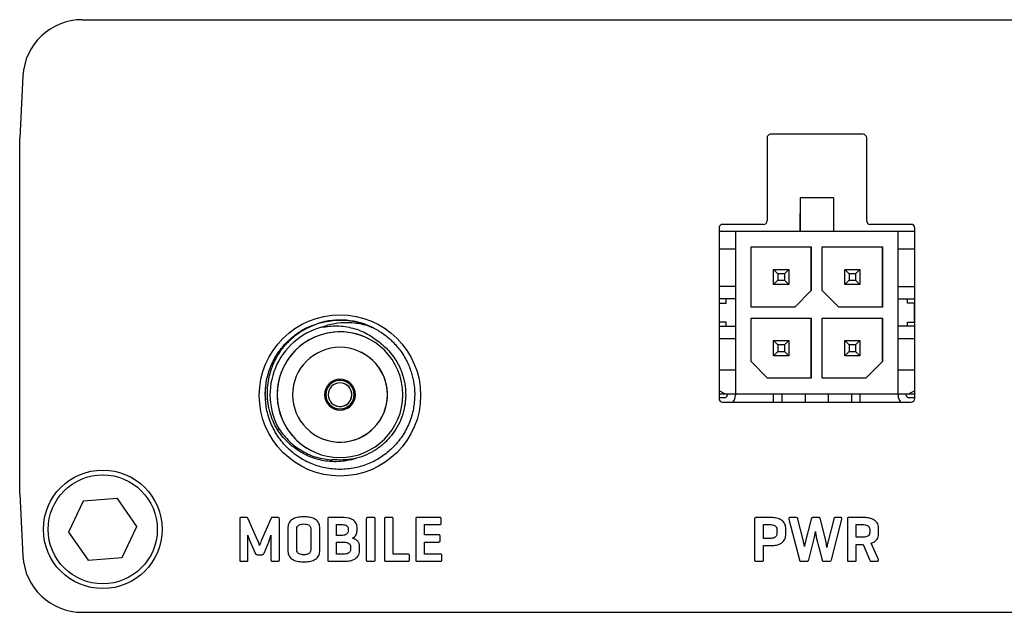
# Model space of a CAD drawing. Header units: millimetres. Extents: x 0 to 83, y 0 to 25.
# Tile 1 of 3: x 0 to 41.5, y 0 to 25. Entities that reach past the tile are written whole.
import ezdxf

# ---------------------------------------------------------------- set-up
doc = ezdxf.new("R2010")
doc.units = ezdxf.units.MM

msp = doc.modelspace()

# ---------------------------------------------------------------- linework, layer by layer
at = {"color": 7, "linetype": 'Continuous', "lineweight": 25}
for p, q in [((2.634, 25), (80.366, 25)), ((0.138, 22.631), (0, 20)), ((0, 5), (0, 20)), ((31.5, 20.015), (31.5, 16.515)), ((35.55, 20.165), (31.65, 20.165)), ((35.7, 16.515), (35.7, 20.015)), ((32.895, 17.48), (32.895, 16.08)), ((34.295, 17.48), (32.895, 17.48)), ((34.295, 17.48), (34.295, 16.08)), ((29.475, 16.215), (29.475, 9.015)), ((31.35, 16.365), (29.625, 16.365)), ((37.575, 16.365), (35.85, 16.365)), ((37.725, 9.015), (37.725, 16.215)), ((29.475, 16.08), (37.725, 16.08)), ((30.17, 16.08), (30.17, 9.16)), ((37.02, 9.16), (37.02, 16.08)), ((30.825, 15.415), (33.365, 15.415)), ((30.825, 12.875), (30.825, 15.415)), ((33.365, 15.415), (33.365, 13.575)), ((33.365, 13.575), (33.365, 15.415)), ((33.825, 15.415), (36.365, 15.415)), ((33.825, 13.575), (33.825, 15.415)), ((36.365, 15.415), (36.365, 12.875)), ((36.365, 12.875), (36.365, 15.415)), ((30.17, 15.325), (29.475, 15.325)), ((37.725, 15.325), (37.02, 15.325)), ((31.775, 13.825), (31.775, 14.465)), ((31.775, 14.465), (31.955, 14.285)), ((31.775, 14.465), (32.415, 14.465)), ((32.235, 14.285), (31.955, 14.285)), ((31.955, 14.285), (31.955, 14.005)), ((32.415, 14.465), (32.235, 14.285)), ((32.235, 14.285), (32.235, 14.005)), ((32.415, 14.465), (32.415, 13.825)), ((34.775, 14.465), (34.955, 14.285)), ((34.775, 14.465), (35.415, 14.465)), ((34.775, 13.825), (34.775, 14.465)), ((35.235, 14.285), (34.955, 14.285)), ((34.955, 14.285), (34.955, 14.005)), ((35.415, 14.465), (35.235, 14.285)), ((35.235, 14.285), (35.235, 14.005)), ((35.415, 14.465), (35.415, 13.825)), ((30.17, 13.745), (29.475, 13.745)), ((31.955, 14.005), (31.775, 13.825)), ((32.415, 13.825), (31.775, 13.825)), ((31.955, 14.005), (32.235, 14.005)), ((32.235, 14.005), (32.415, 13.825)), ((34.955, 14.005), (34.775, 13.825)), ((35.415, 13.825), (34.775, 13.825)), ((34.955, 14.005), (35.235, 14.005)), ((35.235, 14.005), (35.415, 13.825)), ((37.02, 13.745), (37.725, 13.745)), ((33.365, 13.575), (32.665, 12.875)), ((34.525, 12.875), (33.825, 13.575)), ((30.17, 13.22), (29.475, 13.22)), ((29.475, 13.045), (29.77, 13.045)), ((29.77, 13.045), (29.77, 13.22)), ((32.665, 12.875), (30.825, 12.875)), ((36.365, 12.875), (34.525, 12.875)), ((37.02, 13.22), (37.725, 13.22)), ((37.42, 13.045), (37.42, 13.22)), ((37.72, 13.045), (37.42, 13.045)), ((37.72, 12.245), (37.72, 13.045)), ((29.77, 12.245), (29.475, 12.245)), ((29.475, 12.07), (30.17, 12.07)), ((29.77, 12.07), (29.77, 12.245)), ((30.825, 12.415), (33.365, 12.415)), ((30.825, 10.575), (30.825, 12.415)), ((33.365, 12.415), (33.365, 9.875)), ((33.365, 9.875), (33.365, 12.415)), ((33.825, 9.875), (33.825, 12.415)), ((33.825, 12.415), (36.365, 12.415)), ((36.365, 12.415), (36.365, 10.575)), ((36.365, 10.575), (36.365, 12.415)), ((37.725, 12.07), (37.02, 12.07)), ((37.42, 12.07), (37.42, 12.245)), ((37.42, 12.245), (37.72, 12.245)), ((14.685, 11.55), (14.685, 11.55)), ((29.475, 11.545), (30.17, 11.545)), ((31.775, 10.825), (31.775, 11.465)), ((31.775, 11.465), (31.955, 11.285)), ((31.775, 11.465), (32.415, 11.465)), ((32.235, 11.285), (31.955, 11.285)), ((31.955, 11.285), (31.955, 11.005)), ((32.415, 11.465), (32.235, 11.285)), ((32.235, 11.285), (32.235, 11.005)), ((32.415, 11.465), (32.415, 10.825)), ((34.775, 11.465), (34.955, 11.285)), ((34.775, 11.465), (35.415, 11.465)), ((34.775, 10.825), (34.775, 11.465)), ((35.235, 11.285), (34.955, 11.285)), ((34.955, 11.285), (34.955, 11.005)), ((35.415, 11.465), (35.235, 11.285)), ((35.235, 11.285), (35.235, 11.005)), ((35.415, 11.465), (35.415, 10.825)), ((37.02, 11.545), (37.725, 11.545)), ((31.955, 11.005), (31.775, 10.825)), ((32.415, 10.825), (31.775, 10.825)), ((31.955, 11.005), (32.235, 11.005)), ((32.235, 11.005), (32.415, 10.825)), ((34.955, 11.005), (34.775, 10.825)), ((35.415, 10.825), (34.775, 10.825)), ((34.955, 11.005), (35.235, 11.005)), ((35.235, 11.005), (35.415, 10.825)), ((31.525, 9.875), (30.825, 10.575)), ((36.365, 10.575), (35.665, 9.875)), ((29.475, 10.235), (30.17, 10.235)), ((37.02, 10.235), (37.725, 10.235)), ((13.768, 9.717), (13.768, 9.717)), ((33.365, 9.875), (31.525, 9.875)), ((35.665, 9.875), (33.825, 9.875)), ((10.35, 9.18), (10.35, 9.18)), ((10.85, 9.18), (10.85, 9.18)), ((12.9, 9.18), (12.9, 9.18)), ((14, 9.18), (14, 9.18)), ((14.15, 9.18), (14.15, 9.18)), ((15.5, 9.18), (15.5, 9.18)), ((29.72, 9.21), (29.475, 9.339)), ((29.475, 9.21), (37.725, 9.21)), ((29.82, 9.21), (29.82, 9.16)), ((31.775, 8.865), (31.775, 9.21)), ((32.12, 9.21), (32.12, 8.865)), ((32.12, 9.21), (32.12, 8.865)), ((33.12, 8.865), (33.12, 9.21)), ((34.07, 9.21), (34.07, 8.865)), ((34.07, 9.21), (34.07, 8.865)), ((35.07, 8.865), (35.07, 9.21)), ((35.415, 9.21), (35.415, 8.865)), ((37.37, 9.16), (37.37, 9.21)), ((37.725, 9.344), (37.47, 9.21)), ((10.359, 8.946), (10.359, 8.946)), ((29.475, 9.06), (29.72, 9.06)), ((29.625, 8.865), (37.575, 8.865)), ((37.47, 9.06), (37.725, 9.06)), ((13.232, 8.643), (13.232, 8.643)), ((12.315, 6.81), (12.315, 6.81)), ((12.283, 6.275), (12.093, 6.365)), ((0, 5), (0.138, 2.369)), ((2.678, 4.687), (2.061, 3.382)), ((2.685, 4.687), (2.676, 4.681)), ((4.117, 4.805), (2.678, 4.687)), ((4.121, 4.799), (4.11, 4.804)), ((4.939, 3.618), (4.117, 4.805)), ((9.273, 3.935), (9.273, 2.22)), ((9.556, 4.003), (9.339, 4.003)), ((10.041, 3.015), (9.616, 3.965)), ((10.595, 3.97), (10.183, 3.012)), ((10.88, 4.003), (10.657, 4.003)), ((10.944, 2.219), (10.945, 3.935)), ((12.983, 3.931), (12.983, 2.224)), ((13.552, 4.003), (13.049, 4.003)), ((14.609, 3.932), (14.609, 2.222)), ((14.916, 4.003), (14.676, 4.003)), ((14.982, 2.222), (14.982, 3.932)), ((15.371, 3.932), (15.372, 2.222)), ((15.678, 4.003), (15.438, 4.003)), ((15.745, 2.453), (15.745, 3.932)), ((16.692, 3.933), (16.693, 2.222)), ((17.7, 4.003), (16.759, 4.003)), ((17.768, 3.769), (17.769, 3.939)), ((30.974, 3.933), (30.975, 2.223)), ((31.619, 4.003), (31.041, 4.003)), ((32.425, 3.935), (32.862, 2.22)), ((32.722, 4.003), (32.478, 4.003)), ((33.032, 3.006), (32.801, 3.935)), ((33.361, 3.935), (33.125, 3.007)), ((33.666, 4.003), (33.444, 4.003)), ((33.978, 3.009), (33.748, 3.935)), ((34.308, 3.935), (34.072, 3.007)), ((34.212, 2.219), (34.648, 3.935)), ((34.596, 4.003), (34.388, 4.003)), ((34.887, 3.933), (34.888, 2.223)), ((35.531, 4.003), (34.954, 4.003)), ((2.061, 3.382), (2.883, 2.195)), ((2.064, 3.388), (2.065, 3.376)), ((4.322, 2.313), (4.939, 3.618)), ((4.936, 3.612), (4.935, 3.624)), ((11.306, 3.586), (11.306, 2.568)), ((11.679, 2.634), (11.679, 3.521)), ((12.271, 3.521), (12.272, 2.634)), ((12.644, 2.568), (12.645, 3.587)), ((13.356, 3.702), (13.557, 3.702)), ((13.356, 3.241), (13.356, 3.702)), ((13.847, 3.532), (13.847, 3.44)), ((14.22, 3.432), (14.22, 3.588)), ((17.066, 3.702), (17.7, 3.702)), ((17.066, 3.266), (17.066, 3.702)), ((31.348, 3.702), (31.619, 3.702)), ((31.348, 3.114), (31.348, 3.702)), ((31.914, 3.496), (31.915, 3.316)), ((32.287, 3.253), (32.288, 3.562)), ((35.261, 3.702), (35.532, 3.702)), ((35.261, 3.165), (35.261, 3.702)), ((35.827, 3.497), (35.828, 3.369)), ((36.2, 3.304), (36.201, 3.563)), ((9.621, 2.219), (9.622, 3.249)), ((9.685, 3.047), (9.922, 2.5)), ((10.3, 2.5), (10.512, 3.007)), ((10.592, 3.254), (10.592, 2.22)), ((13.56, 3.241), (13.356, 3.241)), ((13.356, 2.965), (13.637, 2.965)), ((13.356, 2.453), (13.356, 2.965)), ((17.653, 3.266), (17.066, 3.266)), ((17.066, 2.965), (17.653, 2.965)), ((17.066, 2.453), (17.066, 2.965)), ((17.724, 3.031), (17.725, 3.199)), ((31.619, 3.114), (31.348, 3.114)), ((33.257, 2.219), (33.498, 3.167)), ((33.575, 3.167), (33.817, 2.22)), ((35.531, 3.165), (35.261, 3.165)), ((36.195, 2.223), (35.895, 2.914)), ((13.948, 2.777), (13.949, 2.655)), ((14.321, 2.589), (14.322, 2.804)), ((31.348, 2.223), (31.348, 2.812)), ((31.348, 2.812), (31.619, 2.812)), ((35.261, 2.223), (35.261, 2.863)), ((35.261, 2.863), (35.548, 2.863)), ((35.548, 2.863), (35.817, 2.223)), ((2.879, 2.201), (2.89, 2.196)), ((2.883, 2.195), (4.322, 2.313)), ((4.315, 2.313), (4.324, 2.319)), ((9.338, 2.151), (9.556, 2.152)), ((10.011, 2.432), (10.208, 2.432)), ((10.657, 2.151), (10.88, 2.152)), ((13.049, 2.152), (13.644, 2.152)), ((13.644, 2.453), (13.356, 2.453)), ((14.676, 2.151), (14.916, 2.152)), ((15.43, 2.152), (16.357, 2.152)), ((16.357, 2.453), (15.745, 2.453)), ((16.425, 2.219), (16.425, 2.389)), ((16.759, 2.152), (17.727, 2.152)), ((17.727, 2.453), (17.066, 2.453)), ((17.796, 2.219), (17.796, 2.389)), ((31.041, 2.151), (31.281, 2.152)), ((32.939, 2.151), (33.172, 2.152)), ((33.893, 2.151), (34.127, 2.152)), ((34.954, 2.151), (35.194, 2.152)), ((35.886, 2.151), (36.131, 2.152)), ((2.634, 0), (80.366, 0))]:
    msp.add_line(p, q, dxfattribs=at)
at = {"color": 7, "linetype": 'Continuous', "lineweight": 25, "flags": 128}
for points in [[(32.895, 16.08), (32.895, 16.094), (32.895, 16.137), (32.895, 16.206), (32.895, 16.3), (32.895, 16.413), (32.895, 16.543), (32.895, 16.684), (32.895, 16.83)], [(10.936, 7.721), (10.901, 7.7), (10.873, 7.683)]]:
    msp.add_lwpolyline(points, dxfattribs=at)
at = {"color": 7, "linetype": 'Continuous', "lineweight": 25}
for centre, radius in [((13.5, 9.15), 3.4), ((3.5, 3.5), 2.5), ((3.5, 3.5), 2.3)]:
    msp.add_circle(centre, radius, dxfattribs=at)
for centre, radius, start, end in [((2.634, 22.5), 2.5, 90, 177), ((31.65, 20.015), 0.15, 90, 180), ((35.55, 20.015), 0.15, 0, 90), ((29.625, 16.215), 0.15, 90, 180), ((31.35, 16.515), 0.15, 270, 0), ((35.85, 16.515), 0.15, 180, 270), ((37.575, 16.215), 0.15, 0, 90), ((13.5, 9.18), 3.15, 63.0094, 107.1741), ((13.5, 9.18), 2.95, 105.3142, 209.6397), ((13.5, 9.18), 2.65, 0, 180), ((13.5, 9.18), 2.65, 63.4349, 243.4349), ((13.5, 9.18), 2, 0, 180), ((13.5, 9.18), 2, 243.4349, 63.4349), ((13.5, 9.18), 0.65, 0, 180), ((13.5, 9.18), 0.6, 0, 180), ((13.5, 9.18), 0.6, 63.4349, 243.4349), ((13.5, 9.18), 0.5, 0, 180), ((13.5, 9.18), 0.65, 243.4349, 63.4349), ((13.5, 9.18), 0.5, 243.4349, 63.4349), ((13.5, 9.18), 3.15, 180, 184.2523), ((13.5, 9.18), 2.65, 180, 0), ((13.5, 9.18), 2, 180, 0), ((13.5, 9.18), 0.65, 180, 0), ((13.5, 9.18), 0.6, 180, 0), ((13.5, 9.18), 0.5, 180, 0), ((29.72, 9.16), 0.1, 270, 360), ((29.72, 9.16), 0.1, 270, 360), ((29.72, 9.16), 0.45, 319.0545, 0), ((37.47, 9.16), 0.45, 180, 220.9455), ((37.47, 9.16), 0.45, 180, 220.9455), ((37.47, 9.16), 0.1, 180, 270), ((29.625, 9.015), 0.15, 180, 270), ((37.575, 9.015), 0.15, 270, 360), ((2.634, 2.5), 2.5, 183, 270)]:
    msp.add_arc(centre, radius, start, end, dxfattribs=at)
for points, knots in [([(10.35, 9.18), (10.361, 9.381), (10.384, 9.791), (10.569, 10.388), (10.865, 10.944), (11.264, 11.43), (11.743, 11.812), (12.151, 12.052), (12.405, 12.124), (12.466, 12.142)], [0, 0, 0, 0, 0.155256, 0.315637, 0.478169, 0.639625, 0.796876, 0.950643, 1, 1, 1, 1]), ([(10.873, 7.683), (10.805, 7.808), (10.676, 8.043), (10.565, 8.365), (10.502, 8.619), (10.469, 8.81), (10.44, 9.062), (10.434, 9.376), (10.467, 9.687), (10.511, 9.914), (10.549, 10.067), (10.591, 10.208), (10.667, 10.423), (10.787, 10.687), (10.959, 10.972), (11.136, 11.209), (11.274, 11.363), (11.364, 11.453), (11.444, 11.53), (11.569, 11.641), (11.752, 11.779), (12.071, 11.989), (12.355, 12.103), (12.57, 12.189)], [0, 0, 0, 0, 0.077507, 0.14521, 0.184654, 0.219583, 0.250053, 0.322914, 0.389175, 0.419716, 0.448382, 0.475079, 0.499746, 0.572023, 0.632322, 0.68024, 0.732775, 0.743947, 0.749808, 0.792874, 0.834488, 0.874586, 1, 1, 1, 1]), ([(12.57, 12.189), (12.813, 12.247), (13.3, 12.363), (14.044, 12.301), (14.573, 12.178), (14.815, 12.035), (14.847, 12.016)], [0, 0, 0, 0, 0.318165, 0.638713, 0.952762, 1, 1, 1, 1]), ([(14.93, 11.987), (14.929, 11.987), (14.923, 11.99), (14.903, 11.998), (14.759, 12.056), (14.515, 12.131), (14.166, 12.197), (13.759, 12.227), (13.262, 12.195), (12.902, 12.082), (12.721, 12.025)], [0, 0, 0, 0, 0.000854, 0.008223, 0.0293, 0.206857, 0.345185, 0.500088, 0.749054, 1, 1, 1, 1]), ([(12.721, 12.025), (12.942, 12.055), (13.384, 12.115), (14.05, 12.007), (14.683, 11.768), (15.036, 11.492), (15.213, 11.355)], [0, 0, 0, 0, 0.2491561, 0.4994563, 0.7495387, 1, 1, 1, 1]), ([(14.93, 11.987), (15.002, 11.948), (15.146, 11.87), (15.351, 11.733), (15.505, 11.612), (15.643, 11.491), (15.765, 11.372), (15.915, 11.207), (16.072, 11.006), (16.226, 10.768), (16.358, 10.514), (16.459, 10.27), (16.533, 10.04), (16.598, 9.772), (16.642, 9.487), (16.648, 9.272), (16.65, 9.18)], [0, 0, 0, 0, 0.071011, 0.142021, 0.21303, 0.240517, 0.301168, 0.36007, 0.433705, 0.522114, 0.604948, 0.681184, 0.750944, 0.814097, 0.920221, 1, 1, 1, 1]), ([(15.213, 11.355), (15.276, 11.302), (15.417, 11.185), (15.622, 10.966), (15.865, 10.644), (16.035, 10.314), (16.135, 10.034), (16.178, 9.885), (16.214, 9.734), (16.247, 9.542), (16.271, 9.289), (16.268, 8.965), (16.211, 8.565), (16.034, 7.994), (15.709, 7.465), (15.282, 7.046), (14.919, 6.789), (14.516, 6.593), (13.943, 6.412), (13.487, 6.423), (13.186, 6.43)], [0, 0, 0, 0, 0.034861, 0.076629, 0.125318, 0.203776, 0.230994, 0.250228, 0.268796, 0.296039, 0.331598, 0.37524, 0.431992, 0.500154, 0.625073, 0.687388, 0.750057, 0.810459, 0.874957, 1, 1, 1, 1]), ([(10.35, 9.18), (10.351, 9.229), (10.352, 9.344), (10.369, 9.537), (10.386, 9.687), (10.406, 9.769), (10.407, 9.774)], [0, 0, 0, 0, 0.247703, 0.573224, 0.97686, 1, 1, 1, 1]), ([(16.65, 9.18), (16.639, 8.979), (16.616, 8.569), (16.431, 7.972), (16.135, 7.415), (15.735, 6.932), (15.258, 6.543), (14.718, 6.254), (14.127, 6.072), (13.5, 6.009), (12.873, 6.072), (12.282, 6.254), (11.742, 6.543), (11.265, 6.932), (10.865, 7.415), (10.569, 7.972), (10.384, 8.569), (10.361, 8.979), (10.35, 9.18)], [0, 0, 0, 0, 0.061035, 0.124085, 0.187981, 0.251453, 0.313273, 0.373723, 0.436252, 0.5, 0.563748, 0.626277, 0.686727, 0.748547, 0.812019, 0.875915, 0.938965, 1, 1, 1, 1]), ([(14.185, 6.498), (14.15, 6.486), (14.052, 6.455), (13.863, 6.408), (13.589, 6.363), (13.255, 6.347), (12.909, 6.374), (12.599, 6.437), (12.338, 6.519), (12.109, 6.614), (11.913, 6.715), (11.71, 6.839), (11.517, 6.978), (11.306, 7.161), (11.086, 7.386), (10.949, 7.577), (10.873, 7.683)], [0, 0, 0, 0, 0.029786, 0.081063, 0.154412, 0.250155, 0.345243, 0.429005, 0.501092, 0.562092, 0.624878, 0.676022, 0.75062, 0.813989, 0.896987, 1, 1, 1, 1]), ([(10.936, 7.721), (11.073, 7.542), (11.346, 7.184), (11.895, 6.787), (12.514, 6.505), (12.962, 6.455), (13.186, 6.43)], [0, 0, 0, 0, 0.249983, 0.500102, 0.7490346, 1, 1, 1, 1]), ([(9.339, 4.003), (9.328, 4.003), (9.308, 4.002), (9.282, 3.985), (9.272, 3.959), (9.273, 3.943), (9.273, 3.935)], [0, 0, 0, 0, 0.281172, 0.558744, 0.778762, 1, 1, 1, 1]), ([(9.616, 3.965), (9.613, 3.972), (9.607, 3.985), (9.586, 4.001), (9.567, 4.002), (9.556, 4.003)], [0, 0, 0, 0, 0.280217, 0.560679, 1, 1, 1, 1]), ([(10.657, 4.003), (10.642, 4.002), (10.622, 4.001), (10.602, 3.985), (10.597, 3.975), (10.595, 3.97)], [0, 0, 0, 0, 0.557736, 0.778547, 1, 1, 1, 1]), ([(10.945, 3.935), (10.945, 3.945), (10.945, 3.966), (10.929, 3.992), (10.904, 4.002), (10.888, 4.003), (10.88, 4.003)], [0, 0, 0, 0, 0.280902, 0.559011, 0.779138, 1, 1, 1, 1]), ([(11.974, 4.028), (11.899, 4.025), (11.75, 4.018), (11.528, 3.962), (11.38, 3.836), (11.312, 3.699), (11.308, 3.624), (11.306, 3.586)], [0, 0, 0, 0, 0.2509743, 0.5012359, 0.7497752, 0.8748706, 1, 1, 1, 1]), ([(12.645, 3.587), (12.643, 3.624), (12.638, 3.7), (12.569, 3.836), (12.421, 3.963), (12.199, 4.018), (12.049, 4.025), (11.974, 4.028)], [0, 0, 0, 0, 0.125168, 0.250289, 0.498825, 0.74906, 1, 1, 1, 1]), ([(13.049, 4.003), (13.039, 4.003), (13.017, 4.002), (12.991, 3.983), (12.982, 3.956), (12.983, 3.939), (12.983, 3.931)], [0, 0, 0, 0, 0.2808821, 0.558251, 0.7790632, 1, 1, 1, 1]), ([(14.22, 3.588), (14.218, 3.625), (14.214, 3.699), (14.161, 3.799), (14.084, 3.879), (13.891, 3.991), (13.703, 3.997), (13.552, 4.003)], [0, 0, 0, 0, 0.125178, 0.250259, 0.375513, 0.500765, 1, 1, 1, 1]), ([(14.676, 4.003), (14.665, 4.003), (14.644, 4.002), (14.618, 3.984), (14.609, 3.957), (14.609, 3.941), (14.609, 3.932)], [0, 0, 0, 0, 0.281117, 0.558106, 0.778973, 1, 1, 1, 1]), ([(14.982, 3.932), (14.982, 3.943), (14.982, 3.964), (14.967, 3.992), (14.941, 4.002), (14.924, 4.003), (14.916, 4.003)], [0, 0, 0, 0, 0.280622, 0.558516, 0.778966, 1, 1, 1, 1]), ([(15.438, 4.003), (15.427, 4.003), (15.406, 4.002), (15.38, 3.984), (15.371, 3.957), (15.371, 3.941), (15.371, 3.932)], [0, 0, 0, 0, 0.2811172, 0.5581064, 0.7789732, 1, 1, 1, 1]), ([(15.745, 3.932), (15.745, 3.943), (15.745, 3.964), (15.729, 3.992), (15.703, 4.002), (15.686, 4.003), (15.678, 4.003)], [0, 0, 0, 0, 0.280627, 0.558523, 0.778968, 1, 1, 1, 1]), ([(16.759, 4.003), (16.749, 4.003), (16.727, 4.002), (16.701, 3.984), (16.692, 3.958), (16.692, 3.941), (16.692, 3.933)], [0, 0, 0, 0, 0.281026, 0.558749, 0.779155, 1, 1, 1, 1]), ([(17.769, 3.939), (17.768, 3.949), (17.767, 3.969), (17.749, 3.994), (17.724, 4.003), (17.708, 4.003), (17.7, 4.003)], [0, 0, 0, 0, 0.281051, 0.558018, 0.778685, 1, 1, 1, 1]), ([(17.7, 3.702), (17.71, 3.702), (17.731, 3.702), (17.757, 3.719), (17.768, 3.744), (17.768, 3.76), (17.768, 3.769)], [0, 0, 0, 0, 0.280368, 0.558641, 0.778902, 1, 1, 1, 1]), ([(31.041, 4.003), (31.03, 4.003), (31.009, 4.002), (30.983, 3.984), (30.974, 3.958), (30.974, 3.941), (30.974, 3.933)], [0, 0, 0, 0, 0.2810263, 0.5587486, 0.7791555, 1, 1, 1, 1]), ([(32.288, 3.562), (32.286, 3.6), (32.281, 3.675), (32.213, 3.811), (32.065, 3.938), (31.843, 3.992), (31.693, 3.999), (31.619, 4.003)], [0, 0, 0, 0, 0.125162, 0.250261, 0.498778, 0.749034, 1, 1, 1, 1]), ([(32.478, 4.003), (32.468, 4.003), (32.448, 4.001), (32.423, 3.984), (32.42, 3.958), (32.423, 3.943), (32.425, 3.935)], [0, 0, 0, 0, 0.281831, 0.557964, 0.77793, 1, 1, 1, 1]), ([(32.801, 3.935), (32.799, 3.945), (32.793, 3.966), (32.767, 3.997), (32.739, 4.001), (32.722, 4.003)], [0, 0, 0, 0, 0.2812981, 0.5617285, 1, 1, 1, 1]), ([(33.444, 4.003), (33.433, 4.002), (33.411, 4), (33.383, 3.985), (33.367, 3.96), (33.363, 3.943), (33.361, 3.935)], [0, 0, 0, 0, 0.280168, 0.55942, 0.779455, 1, 1, 1, 1]), ([(33.748, 3.935), (33.745, 3.946), (33.74, 3.967), (33.712, 3.998), (33.683, 4.001), (33.666, 4.003)], [0, 0, 0, 0, 0.281082, 0.561167, 1, 1, 1, 1]), ([(34.388, 4.003), (34.377, 4.002), (34.356, 4), (34.321, 3.979), (34.313, 3.952), (34.308, 3.935)], [0, 0, 0, 0, 0.281199, 0.561855, 1, 1, 1, 1]), ([(34.648, 3.935), (34.65, 3.941), (34.653, 3.954), (34.652, 3.974), (34.64, 3.993), (34.619, 4.002), (34.604, 4.002), (34.596, 4.003)], [0, 0, 0, 0, 0.187495, 0.374072, 0.559937, 0.779598, 1, 1, 1, 1]), ([(34.954, 4.003), (34.943, 4.003), (34.922, 4.002), (34.896, 3.984), (34.887, 3.958), (34.887, 3.941), (34.887, 3.933)], [0, 0, 0, 0, 0.281026, 0.558749, 0.779155, 1, 1, 1, 1]), ([(36.201, 3.563), (36.199, 3.6), (36.194, 3.676), (36.126, 3.812), (35.978, 3.938), (35.756, 3.992), (35.606, 3.999), (35.531, 4.003)], [0, 0, 0, 0, 0.125155, 0.250238, 0.498792, 0.749042, 1, 1, 1, 1]), ([(11.679, 3.521), (11.683, 3.555), (11.689, 3.607), (11.733, 3.66), (11.818, 3.717), (11.905, 3.723), (11.974, 3.727)], [0, 0, 0, 0, 0.24954, 0.375184, 0.501044, 1, 1, 1, 1]), ([(11.974, 3.727), (12.044, 3.723), (12.131, 3.718), (12.216, 3.66), (12.261, 3.607), (12.267, 3.555), (12.271, 3.521)], [0, 0, 0, 0, 0.499412, 0.6251501, 0.7507507, 1, 1, 1, 1]), ([(13.557, 3.702), (13.622, 3.7), (13.702, 3.697), (13.789, 3.658), (13.824, 3.624), (13.844, 3.58), (13.846, 3.548), (13.847, 3.532)], [0, 0, 0, 0, 0.499723, 0.624917, 0.749745, 0.874718, 1, 1, 1, 1]), ([(13.847, 3.44), (13.843, 3.406), (13.837, 3.356), (13.793, 3.305), (13.711, 3.25), (13.627, 3.245), (13.56, 3.241)], [0, 0, 0, 0, 0.249576, 0.375256, 0.501064, 1, 1, 1, 1]), ([(14.024, 3.133), (14.055, 3.15), (14.115, 3.186), (14.201, 3.284), (14.213, 3.376), (14.22, 3.432)], [0, 0, 0, 0, 0.281288, 0.562031, 1, 1, 1, 1]), ([(31.619, 3.702), (31.688, 3.697), (31.774, 3.691), (31.859, 3.635), (31.904, 3.582), (31.91, 3.531), (31.914, 3.496)], [0, 0, 0, 0, 0.499071, 0.624773, 0.750508, 1, 1, 1, 1]), ([(33.498, 3.167), (33.507, 3.213), (33.522, 3.295), (33.532, 3.378), (33.536, 3.415)], [0, 0, 0, 0, 0.559943, 1, 1, 1, 1]), ([(33.536, 3.415), (33.542, 3.368), (33.551, 3.285), (33.568, 3.203), (33.575, 3.167)], [0, 0, 0, 0, 0.560064, 1, 1, 1, 1]), ([(35.828, 3.369), (35.825, 3.344), (35.82, 3.293), (35.774, 3.229), (35.677, 3.173), (35.592, 3.168), (35.531, 3.165)], [0, 0, 0, 0, 0.187096, 0.373466, 0.560406, 1, 1, 1, 1]), ([(35.532, 3.702), (35.601, 3.697), (35.687, 3.691), (35.772, 3.635), (35.817, 3.583), (35.823, 3.531), (35.827, 3.497)], [0, 0, 0, 0, 0.499035, 0.624831, 0.750482, 1, 1, 1, 1]), ([(9.622, 3.249), (9.631, 3.21), (9.647, 3.142), (9.674, 3.076), (9.685, 3.047)], [0, 0, 0, 0, 0.559978, 1, 1, 1, 1]), ([(10.111, 2.824), (10.099, 2.86), (10.079, 2.925), (10.053, 2.987), (10.041, 3.015)], [0, 0, 0, 0, 0.559991, 1, 1, 1, 1]), ([(10.183, 3.012), (10.169, 2.977), (10.143, 2.915), (10.121, 2.852), (10.111, 2.824)], [0, 0, 0, 0, 0.559991, 1, 1, 1, 1]), ([(10.512, 3.007), (10.527, 3.053), (10.556, 3.135), (10.581, 3.218), (10.592, 3.254)], [0, 0, 0, 0, 0.55999, 1, 1, 1, 1]), ([(13.637, 2.965), (13.705, 2.961), (13.807, 2.955), (13.91, 2.888), (13.944, 2.828), (13.947, 2.794), (13.948, 2.777)], [0, 0, 0, 0, 0.499706, 0.748996, 0.874525, 1, 1, 1, 1]), ([(14.322, 2.804), (14.315, 2.849), (14.303, 2.937), (14.195, 3.062), (14.089, 3.106), (14.024, 3.133)], [0, 0, 0, 0, 0.279791, 0.559646, 1, 1, 1, 1]), ([(17.725, 3.199), (17.724, 3.21), (17.723, 3.231), (17.705, 3.258), (17.678, 3.267), (17.662, 3.266), (17.653, 3.266)], [0, 0, 0, 0, 0.28121, 0.558436, 0.778708, 1, 1, 1, 1]), ([(17.653, 2.965), (17.664, 2.965), (17.685, 2.965), (17.712, 2.981), (17.723, 3.006), (17.724, 3.023), (17.724, 3.031)], [0, 0, 0, 0, 0.281065, 0.559069, 0.778963, 1, 1, 1, 1]), ([(31.915, 3.316), (31.91, 3.282), (31.904, 3.231), (31.858, 3.179), (31.773, 3.123), (31.687, 3.118), (31.619, 3.114)], [0, 0, 0, 0, 0.2494756, 0.3751742, 0.50094, 1, 1, 1, 1]), ([(31.619, 2.812), (31.694, 2.816), (31.843, 2.822), (32.065, 2.877), (32.213, 3.004), (32.281, 3.14), (32.285, 3.216), (32.287, 3.253)], [0, 0, 0, 0, 0.250949, 0.501232, 0.749752, 0.874872, 1, 1, 1, 1]), ([(33.076, 2.778), (33.069, 2.821), (33.056, 2.897), (33.039, 2.973), (33.032, 3.006)], [0, 0, 0, 0, 0.5599893, 1, 1, 1, 1]), ([(33.125, 3.007), (33.115, 2.964), (33.096, 2.888), (33.082, 2.811), (33.076, 2.778)], [0, 0, 0, 0, 0.560012, 1, 1, 1, 1]), ([(34.022, 2.74), (34.016, 2.79), (34.005, 2.881), (33.986, 2.97), (33.978, 3.009)], [0, 0, 0, 0, 0.560014, 1, 1, 1, 1]), ([(34.072, 3.007), (34.061, 2.957), (34.041, 2.869), (34.028, 2.779), (34.022, 2.74)], [0, 0, 0, 0, 0.559985, 1, 1, 1, 1]), ([(35.895, 2.914), (35.941, 2.933), (36.032, 2.972), (36.135, 3.07), (36.192, 3.186), (36.198, 3.265), (36.2, 3.304)], [0, 0, 0, 0, 0.28035, 0.559608, 0.779853, 1, 1, 1, 1]), ([(9.922, 2.5), (9.926, 2.49), (9.934, 2.469), (9.964, 2.44), (9.993, 2.435), (10.011, 2.432)], [0, 0, 0, 0, 0.280895, 0.561879, 1, 1, 1, 1]), ([(10.208, 2.432), (10.22, 2.433), (10.243, 2.435), (10.279, 2.456), (10.292, 2.483), (10.3, 2.5)], [0, 0, 0, 0, 0.280658, 0.561308, 1, 1, 1, 1]), ([(11.306, 2.568), (11.308, 2.531), (11.312, 2.455), (11.38, 2.319), (11.528, 2.192), (11.75, 2.137), (11.899, 2.13), (11.974, 2.126)], [0, 0, 0, 0, 0.125096, 0.250201, 0.498736, 0.749026, 1, 1, 1, 1]), ([(11.974, 2.428), (11.905, 2.432), (11.818, 2.438), (11.733, 2.495), (11.689, 2.548), (11.683, 2.6), (11.679, 2.634)], [0, 0, 0, 0, 0.499007, 0.6248231, 0.7504703, 1, 1, 1, 1]), ([(12.272, 2.634), (12.267, 2.6), (12.261, 2.548), (12.216, 2.495), (12.131, 2.437), (12.044, 2.432), (11.974, 2.428)], [0, 0, 0, 0, 0.249389, 0.374933, 0.500595, 1, 1, 1, 1]), ([(11.974, 2.126), (12.049, 2.13), (12.199, 2.137), (12.421, 2.192), (12.57, 2.318), (12.639, 2.455), (12.642, 2.53), (12.644, 2.568)], [0, 0, 0, 0, 0.2509386, 0.5012019, 0.7497328, 0.8748617, 1, 1, 1, 1]), ([(13.949, 2.655), (13.944, 2.62), (13.937, 2.568), (13.889, 2.516), (13.801, 2.463), (13.713, 2.457), (13.644, 2.453)], [0, 0, 0, 0, 0.248901, 0.374439, 0.500244, 1, 1, 1, 1]), ([(13.644, 2.152), (13.719, 2.155), (13.87, 2.161), (14.093, 2.215), (14.246, 2.338), (14.315, 2.475), (14.319, 2.551), (14.321, 2.589)], [0, 0, 0, 0, 0.250981, 0.501317, 0.749804, 0.874871, 1, 1, 1, 1]), ([(9.273, 2.22), (9.273, 2.209), (9.272, 2.188), (9.289, 2.163), (9.314, 2.152), (9.33, 2.151), (9.338, 2.151)], [0, 0, 0, 0, 0.2807706, 0.5587492, 0.7789585, 1, 1, 1, 1]), ([(9.556, 2.152), (9.566, 2.152), (9.587, 2.152), (9.612, 2.17), (9.622, 2.195), (9.621, 2.211), (9.621, 2.219)], [0, 0, 0, 0, 0.280522, 0.558718, 0.778773, 1, 1, 1, 1]), ([(10.592, 2.22), (10.592, 2.209), (10.591, 2.189), (10.608, 2.163), (10.632, 2.152), (10.648, 2.151), (10.657, 2.151)], [0, 0, 0, 0, 0.280585, 0.558639, 0.778835, 1, 1, 1, 1]), ([(10.88, 2.152), (10.89, 2.152), (10.911, 2.152), (10.936, 2.17), (10.945, 2.195), (10.945, 2.211), (10.944, 2.219)], [0, 0, 0, 0, 0.280451, 0.558353, 0.778725, 1, 1, 1, 1]), ([(12.983, 2.224), (12.983, 2.213), (12.982, 2.192), (12.998, 2.164), (13.024, 2.152), (13.041, 2.152), (13.049, 2.152)], [0, 0, 0, 0, 0.280629, 0.558597, 0.778787, 1, 1, 1, 1]), ([(14.609, 2.222), (14.609, 2.212), (14.609, 2.191), (14.625, 2.163), (14.651, 2.152), (14.667, 2.151), (14.676, 2.151)], [0, 0, 0, 0, 0.280402, 0.558208, 0.77877, 1, 1, 1, 1]), ([(14.916, 2.152), (14.927, 2.152), (14.948, 2.152), (14.974, 2.171), (14.983, 2.197), (14.983, 2.214), (14.982, 2.222)], [0, 0, 0, 0, 0.280425, 0.5580467, 0.7789636, 1, 1, 1, 1]), ([(15.372, 2.222), (15.371, 2.212), (15.371, 2.192), (15.384, 2.166), (15.406, 2.153), (15.422, 2.152), (15.43, 2.152)], [0, 0, 0, 0, 0.280476, 0.5595641, 0.7790151, 1, 1, 1, 1]), ([(16.425, 2.389), (16.425, 2.399), (16.424, 2.42), (16.406, 2.444), (16.381, 2.454), (16.365, 2.454), (16.357, 2.453)], [0, 0, 0, 0, 0.28068, 0.558949, 0.778984, 1, 1, 1, 1]), ([(16.357, 2.152), (16.367, 2.152), (16.388, 2.152), (16.414, 2.169), (16.425, 2.194), (16.425, 2.21), (16.425, 2.219)], [0, 0, 0, 0, 0.280953, 0.558338, 0.778637, 1, 1, 1, 1]), ([(16.693, 2.222), (16.693, 2.211), (16.692, 2.19), (16.708, 2.163), (16.734, 2.152), (16.751, 2.152), (16.759, 2.152)], [0, 0, 0, 0, 0.280469, 0.558304, 0.778835, 1, 1, 1, 1]), ([(17.796, 2.389), (17.796, 2.399), (17.795, 2.42), (17.777, 2.445), (17.751, 2.454), (17.735, 2.453), (17.727, 2.453)], [0, 0, 0, 0, 0.28094, 0.55868, 0.778878, 1, 1, 1, 1]), ([(17.727, 2.152), (17.738, 2.152), (17.759, 2.152), (17.785, 2.168), (17.796, 2.194), (17.796, 2.21), (17.796, 2.219)], [0, 0, 0, 0, 0.281143, 0.558532, 0.778611, 1, 1, 1, 1]), ([(30.975, 2.223), (30.974, 2.212), (30.974, 2.191), (30.99, 2.163), (31.016, 2.152), (31.032, 2.151), (31.041, 2.151)], [0, 0, 0, 0, 0.280539, 0.558604, 0.778818, 1, 1, 1, 1]), ([(31.281, 2.152), (31.292, 2.152), (31.313, 2.152), (31.339, 2.171), (31.348, 2.198), (31.348, 2.214), (31.348, 2.223)], [0, 0, 0, 0, 0.280449, 0.558363, 0.778968, 1, 1, 1, 1]), ([(32.862, 2.22), (32.865, 2.21), (32.87, 2.189), (32.889, 2.166), (32.914, 2.153), (32.93, 2.152), (32.939, 2.151)], [0, 0, 0, 0, 0.2801135, 0.5599709, 0.7793633, 1, 1, 1, 1]), ([(33.172, 2.152), (33.183, 2.152), (33.206, 2.153), (33.234, 2.17), (33.25, 2.194), (33.254, 2.211), (33.257, 2.219)], [0, 0, 0, 0, 0.279984, 0.559794, 0.779201, 1, 1, 1, 1]), ([(33.817, 2.22), (33.82, 2.21), (33.825, 2.189), (33.844, 2.166), (33.869, 2.153), (33.885, 2.152), (33.893, 2.151)], [0, 0, 0, 0, 0.2801325, 0.5598689, 0.7793977, 1, 1, 1, 1]), ([(34.127, 2.152), (34.138, 2.152), (34.161, 2.153), (34.196, 2.175), (34.206, 2.203), (34.212, 2.219)], [0, 0, 0, 0, 0.2811336, 0.5623852, 1, 1, 1, 1]), ([(34.888, 2.223), (34.887, 2.212), (34.887, 2.191), (34.903, 2.163), (34.929, 2.152), (34.945, 2.151), (34.954, 2.151)], [0, 0, 0, 0, 0.280551, 0.558616, 0.778821, 1, 1, 1, 1]), ([(35.194, 2.152), (35.205, 2.152), (35.226, 2.152), (35.252, 2.171), (35.261, 2.198), (35.261, 2.214), (35.261, 2.223)], [0, 0, 0, 0, 0.280449, 0.558363, 0.778968, 1, 1, 1, 1]), ([(35.817, 2.223), (35.824, 2.204), (35.834, 2.178), (35.862, 2.153), (35.878, 2.152), (35.886, 2.151)], [0, 0, 0, 0, 0.561259, 0.780385, 1, 1, 1, 1]), ([(36.131, 2.152), (36.141, 2.152), (36.161, 2.153), (36.184, 2.164), (36.197, 2.179), (36.203, 2.199), (36.198, 2.213), (36.195, 2.223)], [0, 0, 0, 0, 0.250299, 0.49999, 0.625574, 0.750935, 1, 1, 1, 1])]:
    msp.add_open_spline(points, degree=3, knots=knots, dxfattribs=at)

doc.saveas('drawing.dxf')
